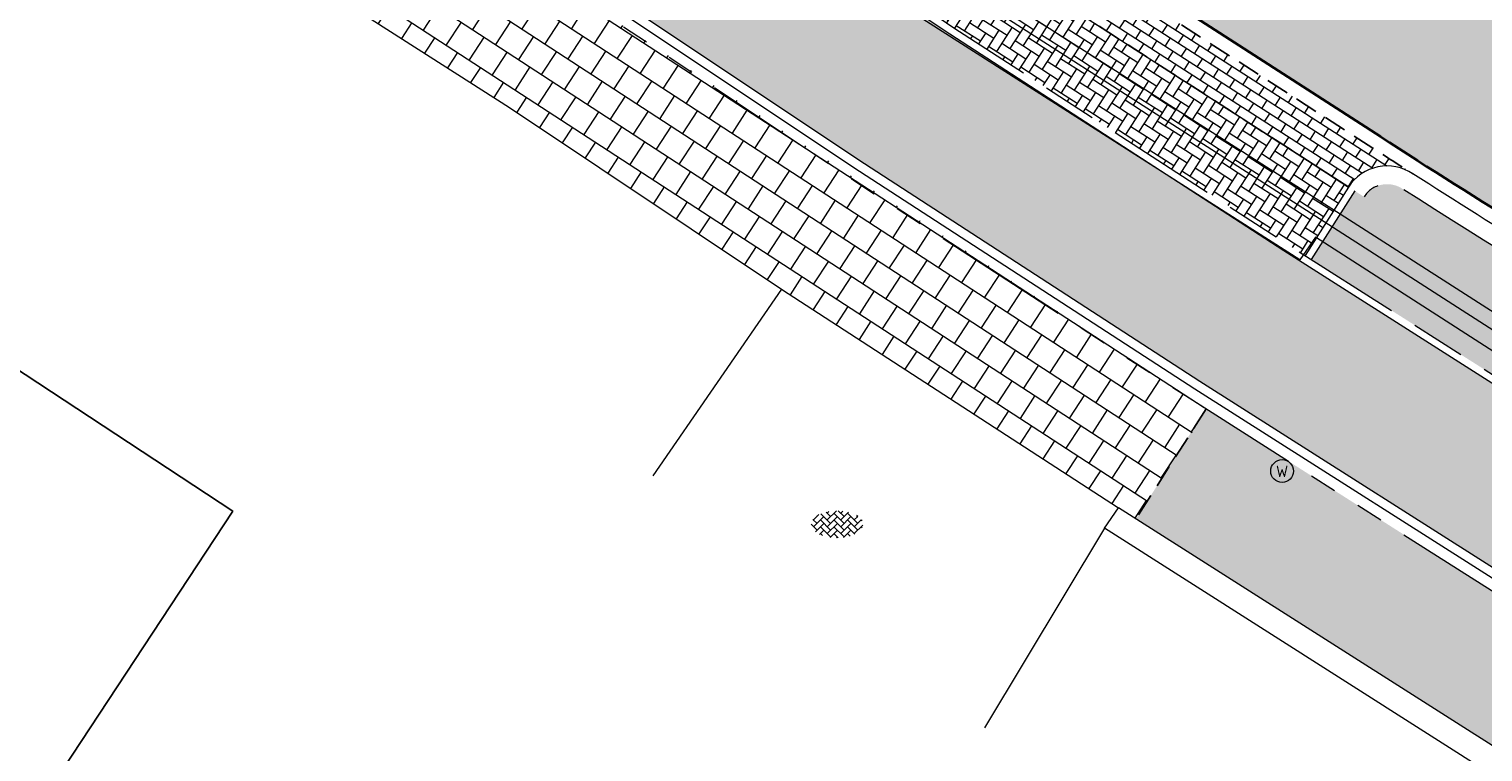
# Model space of a CAD drawing. Header units: metres. Extents: x 187916 to 189411, y 333285 to 334910.
# Tile 105 of 256: x 188194 to 188210, y 334537 to 334545. Entities that reach past the tile are written whole.
import ezdxf
from ezdxf.enums import TextEntityAlignment as Align

# ---------------------------------------------------------------- set-up
doc = ezdxf.new("R2010")
doc.units = ezdxf.units.M
for name, pattern in [('DASHED2', [0.375, 0.25, -0.125]), ('VH-OPSLUITBAND_100X200', [16, 8, -2, 4, -2]), ('VH-TROTTOIRBAND_180-200', [20, 10, -2, 2, -2, 2, -2])]:
    doc.linetypes.add(name, pattern=pattern)
for name, color, linetype, lineweight in [('B-ME-IE-MEUBILAIR_WEGMEUBILAIR-S', 253, 'Continuous', 18), ('B-ME-IE-TERREINAFSCHEIDING_KUNSTMATIG_MUUR-G', 253, 'IE-TERREINAFSCHEIDING-KUNSTMATIG-DICHT', 18), ('B-ME-VH-KANTOPSLUITING_ACHTERKANTBAND-G', 253, 'Continuous', 18), ('B-ME-VH-VERHARDING_ASFALT-G', 253, 'Continuous', 18), ('B-ME-VH-VERHARDING_BETONSTRAATSTEEN-G', 253, 'Continuous', 18), ('B-ME-VH-VERHARDING_BETONSTRAATSTEEN-S', 253, 'Continuous', 25), ('B-ME-VH-VERHARDING_TEGEL-G', 253, 'Continuous', 18), ('B-WE-OG-BEBOUWING-GV', 253, 'Continuous', 15), ('B-WE-OG-TERREIN_ERF-GV', 253, 'Continuous', 15), ('N-WE-GR-HAAG-HG01-A', 96, 'Continuous', 35), ('N-WE-VH-GOOT_TEGEL-G', 170, 'Continuous', 35), ('N-WE-VH-KANTOPSLUITING_OPSLUITBAND_80X200-G', 30, 'VH-OPSLUITBAND_100X200', 15), ('N-WE-VH-KANTOPSLUITING_RIJWIELPADBAND_4-12 200-G', 94, 'VH-TROTTOIRBAND_180-200', 15), ('N-WE-VH-KANTOPSLUITING_TROTTOIRBAND_180 200-G', 251, 'VH-TROTTOIRBAND_180-200', 15), ('N-WE-VH-KANTOPSLUITING_VOORKANTBAND-G', 7, 'Continuous', 15), ('N-WE-VH-KANTVERHARDING_STREKLAAG_BSS-G', 60, 'Continuous', 18), ('N-WE-VH-VERHARDING_ASFALT_RIJWEG-A', 251, 'Continuous', 18), ('N-WE-VH-VERHARDING_BETONSTRAATSTEEN-GRIJS-A', 250, 'Continuous', 18), ('N-WE-VH-VERHARDING_BETONSTRAATSTEEN-ROOD-A', 11, 'Continuous', 18), ('N-WE-VH-VERHARDING_TEGEL-A', 254, 'Continuous', 5), ('N-WE-VH-VERHARDING_TEGEL_300x300x60-A', 251, 'Continuous', 5)]:
    doc.layers.add(name, color=color, linetype=linetype, lineweight=lineweight)
doc.layers.add('N-WE-VH-MATERIAALSCHEIDING-G', color=7, linetype='DASHED2')
doc.styles.add('NLCS-ISO', font='NLCS-ISO.ttf')
doc.linetypes.add('IE-TERREINAFSCHEIDING-KUNSTMATIG-DICHT', pattern='A,8,-1,[82,NLCS.SHX,S=0.75,R=90,X=0,Y=0],-1', length=10)

# ---------------------------------------------------------------- blocks, each defined once
blk = doc.blocks.new('SIE-WEG_STRAATPOT_WATER-SO')
blk.add_circle((0, 2.91038304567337e-14), 0.4)
at = {"style": 'NLCS-ISO'}
blk.add_text('W', height=0.4, dxfattribs=at).set_placement((-0.2128690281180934, -0.2108641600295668))
blk = doc.blocks.new('SVH-BSS_KEIFORMAAT_KEPER-SO')
at = {"ltscale": 0.1}
for p, q in [((-5.336050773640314, 0.881278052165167), (-4.454772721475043, -7.582823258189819e-14)), ((-5.197234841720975, 0.7424621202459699), (-4.025666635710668, 1.914030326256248)), ((-5.197234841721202, -0.7424621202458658), (-2.969848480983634, 1.48492424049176)), ((-4.812064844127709, -1.842216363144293), (-2.969848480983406, 3.785860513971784e-14)), ((-4.564991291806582, 1.595142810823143), (-4.454772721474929, 1.484924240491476)), ((-3.712310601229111, 0.7424621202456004), (-1.484924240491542, -1.484924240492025)), ((-3.597206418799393, 2.112282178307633), (-1.484924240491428, -2.747801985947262e-13)), ((-2.477046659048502, 2.477046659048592), (-1.484924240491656, 1.484924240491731)), ((-2.227386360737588, 0.7424621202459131), (-0.2128896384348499, 2.756958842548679)), ((-2.227386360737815, 2.227386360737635), (-1.846044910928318, 2.608727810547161)), ((-2.227386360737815, -0.7424621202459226), (-2.463584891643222e-13, 1.484924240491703)), ((-2.227386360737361, -2.227386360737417), (2.083888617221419e-13, 2.083888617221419e-13)), ((-0.7424621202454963, 2.227386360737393), (1.484924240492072, -2.321476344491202e-13)), ((-0.7424621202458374, 0.7424621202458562), (1.484924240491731, -1.48492424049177)), ((0.2160084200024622, 2.753840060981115), (1.484924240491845, 1.484924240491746)), ((0.742462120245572, 2.227386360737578), (1.196639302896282, 2.681563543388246)), ((0.7424621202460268, 0.7424621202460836), (2.445993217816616, 2.445993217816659)), ((0.7424621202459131, -0.7424621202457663), (2.969848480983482, 1.48492424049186)), ((0.7424621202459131, -2.227386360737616), (2.969848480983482, 9.43689570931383e-15)), ((2.227386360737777, 2.22738636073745), (4.454772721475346, -1.753042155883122e-13)), ((2.227386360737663, 0.7424621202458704), (4.454772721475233, -1.484924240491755)), ((3.7123106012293, 0.7424621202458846), (4.50164561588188, 1.531797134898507)), ((3.7123106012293, -0.7424621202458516), (5.246882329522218, 0.7921096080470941)), ((4.221158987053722, 1.718537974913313), (4.45477272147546, 1.484924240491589)), ((5.197234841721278, 0.7424621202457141), (5.392160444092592, 0.5475365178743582)), ((-5.734817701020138, -0.2048792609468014), (-4.454772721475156, -1.484924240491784)), ((-3.894231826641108, -2.40930758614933), (-2.969848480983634, -1.484924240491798)), ((-3.712310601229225, -0.742462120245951), (-1.484924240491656, -2.969848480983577)), ((-3.712310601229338, -2.227386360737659), (-3.270758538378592, -2.668938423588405)), ((-1.594092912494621, -3.079017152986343), (9.470202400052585e-14, -1.484924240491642)), ((-0.74246212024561, -0.74246212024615), (1.484924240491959, -2.969848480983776)), ((-0.7424621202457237, -2.227386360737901), (0.2141389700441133, -3.18398745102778)), ((-0.2171522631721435, -3.18700074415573), (9.470202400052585e-14, -2.969848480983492)), ((1.364972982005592, -3.089799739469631), (2.969848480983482, -1.484924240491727)), ((2.227386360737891, -0.7424621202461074), (3.843627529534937, -2.358703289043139)), ((2.22738636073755, -2.227386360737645), (2.78091825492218, -2.780918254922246)), ((3.712310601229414, -2.227386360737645), (5.574234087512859, -0.3654628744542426)), ((5.197234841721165, -0.7424621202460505), (5.40549668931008, -0.950723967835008))]:
    blk.add_line(p, q, dxfattribs=at)
at = {"style": 'NLCS-ISO'}
blk.add_attdef('FORMAAT', text='', height=1.8, dxfattribs=at).set_placement((-5.834817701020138, -0.2150483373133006), align=Align.MIDDLE_RIGHT)
blk.add_attdef('KLEUR', text='', height=1.8, dxfattribs=at).set_placement((5.824648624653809, -0.2150483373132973), align=Align.MIDDLE_LEFT)
at = {"style": 'NLCS-ISO', "flags": 1}
blk.add_attdef('FUNCTIE', text='', height=1.8, dxfattribs=at).set_placement((0.1159930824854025, -3.584775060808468), align=Align.MIDDLE_CENTER)
blk = doc.blocks.new('DTM')
at = {"layer": 'B-ME-IE-TERREINAFSCHEIDING_KUNSTMATIG_MUUR-G', "ltscale": 0.2, "flags": 128}
for points in [[(188205.8640000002, 334539.5860000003), (188206.0150000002, 334539.809)], [(188213.852, 334534.8220000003), (188206.0150000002, 334539.809)], [(188213.7100000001, 334534.5860000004), (188205.8640000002, 334539.5860000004)]]:
    blk.add_lwpolyline(points, dxfattribs=at)
at = {"layer": 'B-ME-VH-KANTOPSLUITING_ACHTERKANTBAND-G', "ltscale": 0.2, "flags": 128}
blk.add_lwpolyline([(188232.8339999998, 334526.9380000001), (188225.3100000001, 334531.8059999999), (188217.6600000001, 334536.6699999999), (188208.173, 334542.773), (188208.003, 334542.5249999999), (188202.662, 334545.943), (188197.2689999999, 334549.4359999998), (188197.4339999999, 334549.693), (188189.3969999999, 334554.8160000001), (188180.1460000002, 334560.747), (188179.9739999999, 334560.4890000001), (188174.287, 334564.1370000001)], dxfattribs=at)
at = {"layer": 'B-ME-VH-VERHARDING_ASFALT-G', "ltscale": 0.2, "flags": 128}
blk.add_lwpolyline([(188272.9249999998, 334491.4739999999), (188273.662, 334493.7560000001), (188273.6749999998, 334496.2310000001), (188273.165, 334498.585), (188272.196, 334500.719), (188270.7609999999, 334502.577), (188268.9130000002, 334504.1060000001), (188267.9359999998, 334504.7570000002), (188266.662, 334505.568), (188258.4249999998, 334510.895), (188249.1529999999, 334516.841), (188246.6850000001, 334518.4350000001), (188244.1570000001, 334520.0490000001), (188236.159, 334525.2400000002), (188233.0249999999, 334527.2250000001), (188225.446, 334532.0779999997), (188217.8650000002, 334536.983), (188208.3530000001, 334543.085), (188203.0589999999, 334546.4670000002), (188197.6239999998, 334549.9819999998), (188189.6060000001, 334555.1039999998), (188180.355, 334561.0320000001), (188174.6570000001, 334564.6979999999)], dxfattribs=at)
at = {"layer": 'B-ME-VH-VERHARDING_BETONSTRAATSTEEN-G', "ltscale": 0.2, "flags": 128}
for points in [[(188272.7930000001, 334491.5449999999), (188273.5350000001, 334493.7850000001), (188273.5439999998, 334496.1940000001), (188273.0499999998, 334498.497), (188272.0690000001, 334500.6669999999), (188270.6499999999, 334502.4819999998), (188268.838, 334503.9739999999), (188267.8459999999, 334504.6359999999), (188266.5789999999, 334505.4640000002), (188258.3190000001, 334510.7590000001), (188249.0520000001, 334516.733), (188246.611, 334518.298), (188244.071, 334519.9210000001), (188236.088, 334525.105), (188232.9419999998, 334527.0949999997), (188225.375, 334531.9300000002), (188217.7629999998, 334536.8369999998), (188208.2689999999, 334542.9419999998), (188202.9709999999, 334546.3429999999), (188197.5269999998, 334549.852), (188189.5070000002, 334554.9709999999), (188180.2629999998, 334560.9079999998), (188174.571, 334564.5619999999)], [(188202.327, 334542.2039999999), (188200.915, 334540.1570000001)], [(188205.8639999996, 334539.5860000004), (188204.5499999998, 334537.3990000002)]]:
    blk.add_lwpolyline(points, dxfattribs=at)
at = {"layer": 'B-ME-VH-VERHARDING_TEGEL-G', "ltscale": 0.2, "flags": 128}
blk.add_lwpolyline([(188181.4870000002, 334555.6140000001), (188181.5750000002, 334555.5580000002), (188185.2149999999, 334553.236), (188187.0520000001, 334552.0010000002), (188187.4509999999, 334551.8130000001), (188192.385, 334548.643), (188193.0499999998, 334548.2209999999), (188199.3459999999, 334544.196), (188202.327, 334542.2039999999), (188206.015, 334539.809)], dxfattribs=at)
at = {"layer": 'B-WE-OG-BEBOUWING-GV', "ltscale": 0.2, "flags": 128}
blk.add_lwpolyline([(188177.452, 334525.425), (188187.015, 334518.347), (188192.568, 334527.265), (188189.464, 334529.176), (188190.754, 334531.324), (188196.315, 334539.771), (188189.203, 334544.453), (188180.996, 334531.988), (188176.887, 334525.843)], close=True, dxfattribs=at)
at = {"layer": 'B-WE-OG-TERREIN_ERF-GV', "ltscale": 0.2, "flags": 128}
blk.add_lwpolyline([(188189.203, 334544.453), (188196.315, 334539.771), (188190.754, 334531.324)], dxfattribs=at)
at = {"layer": 'B-ME-IE-MEUBILAIR_WEGMEUBILAIR-S', "xscale": 0.3125, "yscale": 0.3125, "zscale": 0.3125}
blk.add_blockref('SIE-WEG_STRAATPOT_WATER-SO', (188207.808, 334540.211), dxfattribs=at)
at = {"layer": 'B-ME-VH-VERHARDING_BETONSTRAATSTEEN-S', "xscale": 0.05, "yscale": 0.05, "zscale": 0.05}
blk.add_blockref('SVH-BSS_KEIFORMAAT_KEPER-SO', (188202.937, 334539.638), dxfattribs=at)
blk = doc.blocks.new('ontwerp Wilhelmina- & Engelenkampstraat')
at = {"layer": 'N-WE-GR-HAAG-HG01-A', "transparency": 33554610}
h = blk.add_hatch(color=256, dxfattribs=at)
h.dxf.hatch_style = 1
h.paths.add_polyline_path([(188211.9823468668, 334541.5401479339, -0.008116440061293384), (188209.1124476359, 334543.3127596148, 0.4058440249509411), (188208.7056070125, 334543.2162056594), (188208.6043665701, 334543.2806290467), (188208.1270741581, 334542.5305707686), (188215.6977728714, 334537.7130290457), (188224.42137063, 334532.125037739), (188225.2812512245, 334531.5647220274), (188232.4726521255, 334526.9872184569), (188233.3912356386, 334528.4303418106), (188233.2900036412, 334528.4947784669, 0.4113009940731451), (188233.2005265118, 334528.9073340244, -0.002186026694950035)])
at = {"layer": 'N-WE-VH-VERHARDING_ASFALT_RIJWEG-A', "transparency": 33554610}
h = blk.add_hatch(color=256, dxfattribs=at)
h.dxf.hatch_style = 1
edge = h.paths.add_edge_path()
edge.add_line((188163.8208333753, 334580.6406240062), (188159.2952212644, 334575.7984076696))
edge.add_line((188159.2952212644, 334575.7984076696), (188174.5957356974, 334565.9704214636))
edge.add_line((188174.5957356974, 334565.9704214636), (188208.8839609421, 334543.8760752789))
edge.add_arc((188265.1432202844, 334630.8183515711), 103.5570551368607, 237.0935993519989, 239.2286548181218)
edge.add_arc((189667.3076695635, 336961.7811804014), 2823.749582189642, 238.9808935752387, 239.4819934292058)
edge.add_line((188233.3818636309, 334529.2067239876), (188237.2558465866, 334526.9002472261))
edge.add_arc((188172.8948845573, 334415.8189779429), 128.3798341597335, 56.614742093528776, 59.911814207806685, ccw=False)
edge.add_arc((188228.9109722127, 334498.8883011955), 28.21409776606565, 55.4845922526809, 58.773180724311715, ccw=False)
edge.add_line((188244.8978654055, 334522.1359797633), (188270.2099100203, 334505.7794106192))
edge.add_arc((188264.7010883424, 334497.2544241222), 10.15000054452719, 13.737900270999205, 57.129572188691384, ccw=False)
edge.add_line((188274.5607201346, 334499.6648539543), (188285.3916733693, 334492.8307818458))
edge.add_arc((188287.0274187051, 334482.813442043), 10.15001278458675, 56.479027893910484, 99.27405743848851, ccw=False)
edge.add_line((188292.6326838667, 334491.2753426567), (188328.2332900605, 334467.6895627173))
edge.add_arc((188166.0016867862, 334216.8707131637), 298.7125514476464, 47.8039201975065, 57.10489379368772, ccw=False)
edge.add_arc((188346.5713980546, 334415.6696875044), 30.15000000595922, 31.86626050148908, 48.27499196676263, ccw=False)
edge.add_arc((188363.5941228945, 334425.9773084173), 10.25375049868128, 32.663466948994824, 33.16756871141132, ccw=False)
edge.add_arc((188363.7680247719, 334425.9005759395), 10.15000001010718, 9.405490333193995, 33.55795590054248, ccw=False)
edge.add_arc((188373.1107148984, 334427.4481680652), 0.680000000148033, -65.24652159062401, 9.405490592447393, ccw=False)
edge.add_line((188373.39544101, 334426.8306479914), (188373.3535042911, 334426.8064665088))
edge.add_line((188373.3535042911, 334426.8064665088), (188373.0122377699, 334426.6096859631))
edge.add_arc((188366.2889411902, 334422.7187079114), 7.76803881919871, 0.9923180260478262, 30.05928364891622, ccw=False)
edge.add_line((188374.0558150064, 334422.853237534), (188385.6760825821, 334436.9428109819))
edge.add_arc((188384.9421657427, 334443.9042308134), 6.99999999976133, 238.676415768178, 276.0182515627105, ccw=False)
edge.add_line((188381.3030702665, 334437.9245164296), (188374.3090535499, 334441.7971089))
edge.add_line((188374.3090535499, 334441.7971089), (188374.1759859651, 334441.5785117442))
edge.add_arc((188373.7240602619, 334441.8357337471), 0.5199999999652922, 236.9865645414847, 330.35281892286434, ccw=False)
edge.add_arc((188428.1308333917, 334525.1050683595), 99.98797832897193, 235.55122826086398, 236.8408409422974, ccw=False)
edge.add_arc((188411.6700745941, 334501.8726051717), 71.51970141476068, 233.64609065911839, 235.89746209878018, ccw=False)
edge.add_arc((188411.670100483, 334501.8726410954), 71.51974569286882, 233.2495609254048, 233.64609101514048, ccw=False)
edge.add_arc((188457.7549952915, 334568.1260296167), 152.2034652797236, 230.5042180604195, 234.2720138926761, ccw=False)
edge.add_arc((188166.9569656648, 334218.1136175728), 302.8501405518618, 50.16648870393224, 50.26164584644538)
edge.add_arc((188166.9570554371, 334218.113725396), 302.8500002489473, 50.26164586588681, 51.22502147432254)
edge.add_arc((188166.9539407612, 334218.1098417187), 302.854978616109, 51.22502222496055, 51.3192961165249)
edge.add_arc((188167.7827901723, 334219.1716967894), 301.508037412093, 51.31614081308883, 52.74067650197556)
edge.add_arc((188166.9798580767, 334218.1437757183), 302.8122778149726, 52.73751119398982, 52.83170123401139)
edge.add_arc((188166.9570555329, 334218.113725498), 302.8500001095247, 52.83169831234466, 54.43051335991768)
edge.add_arc((188166.9767697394, 334218.1413522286), 302.8160606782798, 54.43050684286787, 54.52539666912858)
edge.add_arc((188160.6555547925, 334209.0669401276), 313.8745045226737, 54.54701659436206, 57.10245107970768)
edge.add_line((188331.1328921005, 334472.609502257), (188320.0936543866, 334479.922007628))
edge.add_arc((188323.4852573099, 334485.0441346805), 6.143220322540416, 221.5045135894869, 236.48957065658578, ccw=False)
edge.add_arc((188319.5511004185, 334481.5629375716), 0.8899999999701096, 137.6692106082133, 221.5046791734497, ccw=False)
edge.add_line((188318.8931507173, 334482.1622723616), (188319.2594146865, 334482.6371719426))
edge.add_line((188319.2594146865, 334482.6371719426), (188319.2912123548, 334482.6784009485))
edge.add_arc((188340.6890844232, 334510.7641414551), 35.30832407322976, 218.5773896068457, 232.6970680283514, ccw=False)
edge.add_arc((188279.0883320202, 334513.8429033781), 42.25714136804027, 321.20296164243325, 323.56659149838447, ccw=False)
edge.add_arc((188310.4726214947, 334488.8679822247), 2.15802668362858, 242.7824537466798, 315.8976350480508, ccw=False)
edge.add_line((188309.4856042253, 334486.9489001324), (188295.3438852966, 334496.3165348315))
edge.add_line((188295.3438852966, 334496.3165348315), (188286.6449701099, 334501.9456440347))
edge.add_line((188286.6449701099, 334501.9456440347), (188245.2759046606, 334528.678213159))
edge.add_arc((188189.2378963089, 334441.9585258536), 103.2500002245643, 57.12957376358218, 59.23144345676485)
edge.add_line((188242.0576432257, 334530.6751358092), (188236.73552821, 334533.8437957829))
edge.add_arc((182886.7756591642, 325560.3118348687), 10447.31288197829, 59.19688513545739, 59.33512800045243)
edge.add_line((188215.0687000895, 334546.7260098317), (188212.1448451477, 334548.5376449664))
edge.add_line((188212.1448451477, 334548.5376449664), (188202.8877957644, 334554.5207101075))
edge.add_line((188202.8877957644, 334554.5207101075), (188173.134058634, 334573.6931625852))
edge.add_line((188173.134058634, 334573.6931625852), (188171.667712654, 334574.6976989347))
edge.add_arc((188421.3357456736, 334919.3221964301), 425.5586575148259, 233.19857496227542, 234.07802403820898, ccw=False)
edge.add_line((188166.4075921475, 334578.5703695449), (188163.8279358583, 334580.6347157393))
edge.add_line((188163.8279358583, 334580.6347157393), (188163.8208333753, 334580.6406240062))
at = {"layer": 'N-WE-VH-VERHARDING_BETONSTRAATSTEEN-GRIJS-A', "transparency": 33554610}
h = blk.add_hatch(dxfattribs=at)
h.set_pattern_fill('AVH-BSS_KEIFORMAAT_HALFST', color=256, angle=237.2, pattern_type=2)
h.set_pattern_definition([(237.2, (188198.0275597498, 334550.098369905), (0.03138013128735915, -0.1451388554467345), [0.105, -0.105]), (327.2, (188198.0275597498, 334550.098369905), (0.0568793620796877, 0.08825949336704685), [])])
edge = h.paths.add_edge_path()
edge.add_arc((188197.6087762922, 334550.3682285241), 0.4999944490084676, -32.59083282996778, 57.20406619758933, ccw=False)
edge.add_line((188198.0300409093, 334550.0989135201), (188208.5368729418, 334543.3235779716))
edge.add_arc((188208.9587081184, 334543.0551471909), 0.5000000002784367, 55.98155933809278, 147.5297538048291, ccw=False)
edge.add_line((188209.2384379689, 334543.4695759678), (188197.8795975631, 334550.7885263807))
h = blk.add_hatch(dxfattribs=at)
h.set_pattern_fill('AVH-BSS_KEIFORMAAT_ELLEBOOG', color=256, angle=327.1799999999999, pattern_type=2)
h.set_pattern_definition([(327.1799999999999, (188203.2834569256, 334546.7112457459), (0.1451498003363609, 0.03132946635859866), [0.315, -0.105]), (237.18, (188203.3972772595, 334546.8877250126), (0.1451498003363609, 0.03132946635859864), [0.3149999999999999, -0.105])])
h.paths.add_polyline_path([(188198.0300409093, 334550.0989135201), (188197.5804828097, 334549.39570413), (188201.222802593, 334547.0671880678), (188204.213988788, 334545.068381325), (188207.8698089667, 334542.6942790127), (188208.0595805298, 334542.5735196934), (188208.5368729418, 334543.3235779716)])
at = {"layer": 'N-WE-VH-VERHARDING_BETONSTRAATSTEEN-ROOD-A', "transparency": 33554610}
h = blk.add_hatch(color=11, dxfattribs=at)
h.dxf.hatch_style = 1
edge = h.paths.add_edge_path()
edge.add_arc((188270.332567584, 334495.2359531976), 4.01840035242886, 341.6529269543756, 416.7021785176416)
edge.add_arc((188270.3325658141, 334495.2359543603), 4.018400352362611, -18.34911897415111, 56.702148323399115, ccw=False)
edge.add_arc((188264.7010888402, 334497.2544243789), 9.999999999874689, 340.8314171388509, 340.8322362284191)
edge = h.paths.add_edge_path()
edge.add_arc((188148.770241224, 334564.1394932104), 12.09999999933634, 57.63015956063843, 89.30733865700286)
edge.add_line((188148.9165172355, 334576.2386090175), (188148.9370684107, 334577.938484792))
edge.add_arc((188148.7702412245, 334564.1394932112), 13.79999999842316, 57.630159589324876, 89.30733865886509, ccw=False)
edge.add_line((188156.1585166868, 334575.7951092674), (188165.274457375, 334570.0166861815))
edge.add_line((188165.274457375, 334570.0166861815), (188169.8198914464, 334567.1086563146))
edge.add_line((188169.8198914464, 334567.1086563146), (188171.511029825, 334565.9779010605))
edge.add_line((188171.511029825, 334565.9779010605), (188172.8852863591, 334565.1012805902))
edge.add_line((188172.8852863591, 334565.1012805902), (188189.066450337, 334554.7569305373))
edge.add_line((188189.066450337, 334554.7569305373), (188194.1878845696, 334551.4665076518))
edge.add_line((188194.1878845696, 334551.4665076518), (188201.1790287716, 334547.0002215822))
edge.add_line((188201.1790287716, 334547.0002215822), (188204.1699773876, 334545.0015735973))
edge.add_line((188204.1699773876, 334545.0015735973), (188207.8265481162, 334542.6269838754))
edge.add_line((188207.8265481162, 334542.6269838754), (188215.6547227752, 334537.6455997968))
edge.add_line((188215.6547227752, 334537.6455997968), (188224.3779567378, 334532.0578415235))
edge.add_line((188224.3779567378, 334532.0578415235), (188225.2379334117, 334531.4974632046))
edge.add_line((188225.2379334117, 334531.4974632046), (188233.1427692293, 334526.4658407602))
edge.add_line((188233.1427692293, 334526.4658407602), (188239.8496435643, 334522.1101237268))
edge.add_line((188239.8496435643, 334522.1101237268), (188248.511649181, 334516.4087920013))
edge.add_line((188248.511649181, 334516.4087920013), (188250.7467074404, 334514.9210303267))
edge.add_line((188250.7467074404, 334514.9210303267), (188255.6112174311, 334511.7728785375))
edge.add_line((188255.6112174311, 334511.7728785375), (188256.3588268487, 334511.2878343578))
edge.add_line((188256.3588268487, 334511.2878343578), (188261.1983553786, 334508.1523159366))
edge.add_line((188261.1983553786, 334508.1523159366), (188268.3147183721, 334503.5103458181))
edge.add_line((188268.3147183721, 334503.5103458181), (188273.2914312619, 334500.2531944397))
edge.add_arc((188273.5652412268, 334500.6715580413), 0.4999999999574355, 236.7961170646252, 381.0816675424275)
edge.add_arc((188264.7010888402, 334497.2544243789), 9.999999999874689, -13.01039675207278, 21.081667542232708, ccw=False)
edge.add_arc((188270.3325660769, 334495.2359545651), 4.118400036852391, 356.7594048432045, 416.7032974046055)
edge.add_line((188272.5934635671, 334498.6782737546), (188272.3604773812, 334498.8307581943))
edge.add_line((188272.3604773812, 334498.8307581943), (188271.5237501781, 334499.378378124))
edge.add_line((188271.5237501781, 334499.378378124), (188267.3942402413, 334502.0810534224))
edge.add_line((188267.3942402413, 334502.0810534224), (188264.1115089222, 334504.2222952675))
edge.add_line((188264.1115089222, 334504.2222952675), (188260.7611897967, 334506.4076229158))
edge.add_line((188260.7611897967, 334506.4076229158), (188260.2332122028, 334506.7520092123))
edge.add_line((188260.2332122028, 334506.7520092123), (188255.4335565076, 334509.8616945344))
edge.add_line((188255.4335565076, 334509.8616945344), (188254.6867637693, 334510.3462088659))
edge.add_line((188254.6867637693, 334510.3462088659), (188249.8141395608, 334513.4996119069))
edge.add_line((188249.8141395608, 334513.4996119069), (188249.0920431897, 334513.979857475))
edge.add_line((188249.0920431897, 334513.979857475), (188247.6052413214, 334514.969945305))
edge.add_line((188247.6052413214, 334514.969945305), (188238.7286873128, 334520.811070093))
edge.add_line((188238.7286873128, 334520.811070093), (188232.2233639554, 334525.0358917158))
edge.add_line((188232.2233639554, 334525.0358917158), (188224.3174298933, 334530.0682132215))
edge.add_line((188224.3174298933, 334530.0682132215), (188223.4554115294, 334530.6299219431))
edge.add_line((188223.4554115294, 334530.6299219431), (188214.7399082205, 334536.2127282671))
edge.add_line((188214.7399082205, 334536.2127282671), (188206.9072550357, 334541.1969622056))
edge.add_line((188206.9072550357, 334541.1969622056), (188203.2347351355, 334543.5819093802))
edge.add_line((188203.2347351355, 334543.5819093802), (188200.2488350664, 334545.5771837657))
edge.add_line((188200.2488350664, 334545.5771837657), (188193.9364147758, 334549.6126811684))
edge.add_line((188193.9364147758, 334549.6126811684), (188193.2729879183, 334550.0336828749))
edge.add_line((188193.2729879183, 334550.0336828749), (188188.2574143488, 334553.2560923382))
edge.add_line((188188.2574143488, 334553.2560923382), (188171.9529504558, 334563.6795877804))
edge.add_line((188171.9529504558, 334563.6795877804), (188170.5813430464, 334564.5545184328))
edge.add_line((188170.5813430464, 334564.5545184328), (188168.8892599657, 334565.6859053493))
edge.add_line((188168.8892599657, 334565.6859053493), (188164.361299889, 334568.5827558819))
edge.add_line((188164.361299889, 334568.5827558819), (188155.2483668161, 334574.3592725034))
at = {"layer": 'N-WE-VH-VERHARDING_TEGEL-A', "transparency": 33554610}
h = blk.add_hatch(color=256, dxfattribs=at)
h.dxf.hatch_style = 1
h.paths.add_polyline_path([(188214.6215204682, 334536.0272978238), (188206.9751343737, 334540.8930024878), (188206.2074223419, 334539.686553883), (188213.852, 334534.8220000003), (188214.7389999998, 334534.2339999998), (188222.5600000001, 334529.2440000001), (188223.424, 334528.681), (188230.6983256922, 334524.05071276), (188231.4661958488, 334525.257060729), (188224.1983059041, 334529.8832514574), (188223.3360233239, 334530.4451323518)])
at = {"layer": 'N-WE-VH-VERHARDING_TEGEL_300x300x60-A', "transparency": 33554610}
h = blk.add_hatch(dxfattribs=at)
h.set_pattern_fill('AVH-TEGEL_300X300_HALFST', color=256, angle=236.93, pattern_type=2)
h.set_pattern_definition([(236.93, (188206.9751343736, 334540.8930024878), (-0.03799829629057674, -0.3332508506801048), [0.3, -0.3]), (326.93, (188206.9751343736, 334540.8930024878), (0.1636989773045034, 0.2514013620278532), [])])
h.paths.add_polyline_path([(188206.9858574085, 334540.8861789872), (188200.1284570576, 334545.3930259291), (188196.5032185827, 334547.7106219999), (188195.7329746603, 334546.5057882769), (188199.3459999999, 334544.196), (188202.327, 334542.2039999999), (188206.015, 334539.809), (188206.2074223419, 334539.686553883)])
at = {"layer": 'N-WE-VH-GOOT_TEGEL-G'}
blk.add_lwpolyline([(188095.1749857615, 334530.5396943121), (188101.6504048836, 334539.510067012), (188106.7442135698, 334546.500351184), (188107.0435106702, 334546.9221797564), (188110.7802754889, 334552.5427385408), (188120.2602677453, 334566.8018253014, -0.3976723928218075), (188159.2695942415, 334575.8148686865), (188174.5957357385, 334565.970421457), (188208.8839609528, 334543.8760752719, 0.009316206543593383), (188212.1620622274, 334541.8404860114, 0.002186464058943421), (188233.3818636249, 334529.2067239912), (188237.2558465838, 334526.9002472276, -0.01438719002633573), (188243.5379345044, 334523.0147862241, -0.01435012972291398), (188244.8978654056, 334522.1359797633), (188270.2099099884, 334505.7794105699, -0.1585987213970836), (188274.1717358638, 334500.9053619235, -0.2389408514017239), (188273.2451314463, 334491.7752058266), (188271.789554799, 334489.5054462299)], format="xyb", dxfattribs=at)
at = {"layer": 'N-WE-VH-KANTOPSLUITING_OPSLUITBAND_80X200-G', "ltscale": 0.15, "flags": 128}
blk.add_lwpolyline([(188145.0646577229, 334579.4318966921), (188144.9755144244, 334578.5018293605, 0.4498276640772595), (188145.4038840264, 334578.041883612, -0.009145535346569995), (188146.4602676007, 334578.0484346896), (188148.9380355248, 334578.0184789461, -0.1391047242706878), (188156.2013472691, 334575.8626780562), (188165.3174294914, 334570.0841652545), (188169.863685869, 334567.1756093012), (188171.554779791, 334566.0448837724), (188172.928309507, 334565.16872693), (188189.1096167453, 334554.8242853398), (188194.2309385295, 334551.5339347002), (188194.8926683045, 334551.1140099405), (188201.222802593, 334547.0671880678), (188204.213988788, 334545.068381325), (188207.8698089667, 334542.6942790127), (188215.6977728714, 334537.7130290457), (188224.42137063, 334532.125037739), (188225.2812512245, 334531.5647220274), (188233.1860353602, 334526.5331324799), (188239.8934220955, 334522.1770826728), (188248.5558120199, 334516.475497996), (188250.0786412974, 334515.4614188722), (188250.790592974, 334514.9879206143), (188255.654721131, 334511.8400159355), (188256.4023689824, 334511.3549468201), (188261.2419589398, 334508.2193886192), (188268.3584767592, 334503.5773175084), (188272.4985136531, 334500.8677525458)], format="xyb", dxfattribs=at)
blk.add_lwpolyline([(188208.6043665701, 334543.2806290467), (188208.127074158, 334542.5305707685)], dxfattribs=at)
at = {"layer": 'N-WE-VH-KANTOPSLUITING_RIJWIELPADBAND_4-12 200-G', "ltscale": 0.15, "flags": 128}
blk.add_lwpolyline([(188147.6588061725, 334576.0337984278), (188148.9138576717, 334576.0186250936, -0.1391047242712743), (188155.1305827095, 334574.1734583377), (188164.243126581, 334568.3971884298), (188168.768825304, 334565.5017846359), (188170.4610306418, 334564.370315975), (188171.8345435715, 334563.4941698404), (188188.1387054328, 334553.0708674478), (188193.1545895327, 334549.8482584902), (188193.8182261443, 334549.4271236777), (188200.1284570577, 334545.3930259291), (188203.1137037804, 334543.3981881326), (188206.7882877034, 334541.0119005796), (188214.6215204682, 334536.0272978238), (188223.3360233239, 334530.4451323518), (188224.1983059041, 334529.8832514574), (188232.1043820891, 334524.8508394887), (188238.6083066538, 334520.6269262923), (188247.4838037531, 334514.7864970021), (188248.9701040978, 334513.796743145), (188249.6934543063, 334513.3156636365), (188254.5671286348, 334510.1615809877), (188255.3138156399, 334509.6771352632), (188260.1109890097, 334506.5690581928), (188260.6414252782, 334506.2230688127)], format="xyb", dxfattribs=at)
at = {"layer": 'N-WE-VH-KANTOPSLUITING_TROTTOIRBAND_180 200-G', "ltscale": 0.15, "flags": 128}
blk.add_lwpolyline([(188233.2900036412, 334528.4947784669, 0.4373525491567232), (188233.1777124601, 334528.920782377, -0.002183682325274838), (188211.9823468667, 334541.5401479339, -0.008071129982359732), (188209.1283070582, 334543.3026066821, 0.4242428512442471), (188208.7056070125, 334543.2162056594, 0.4242428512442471)], format="xyb", dxfattribs=at)
at = {"layer": 'N-WE-VH-KANTOPSLUITING_VOORKANTBAND-G', "flags": 128}
for points in [[(188172.8852863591, 334565.1012805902), (188189.066450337, 334554.7569305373), (188194.1878845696, 334551.4665076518), (188194.8496906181, 334551.04653449), (188201.1790287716, 334547.0002215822), (188204.1699773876, 334545.0015735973), (188207.8265481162, 334542.6269838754), (188215.6547227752, 334537.6455997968), (188224.3779567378, 334532.0578415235), (188225.2379334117, 334531.4974632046), (188233.1427692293, 334526.4658407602), (188239.8496435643, 334522.1101237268), (188248.511649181, 334516.4087920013), (188250.0342998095, 334515.3948318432), (188250.7467074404, 334514.9210303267), (188255.6112174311, 334511.7728785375), (188256.3588268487, 334511.2878343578), (188261.1983553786, 334508.1523159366), (188268.3147183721, 334503.5103458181), (188272.4547040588, 334500.8008143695)], [(188171.8991291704, 334563.5953068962), (188188.2034557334, 334553.1718992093), (188193.2191704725, 334549.9493990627), (188193.8826926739, 334549.5283368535), (188200.1941177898, 334545.4934756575), (188203.1797208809, 334543.4983997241), (188206.8531789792, 334541.1128432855), (188214.6860956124, 334536.1284416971), (188223.4011441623, 334530.5459266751), (188224.2632826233, 334529.9841396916), (188232.1692812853, 334524.9517770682), (188238.6739688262, 334520.7273683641), (188247.5500424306, 334514.8865597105), (188249.0366163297, 334513.8966236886), (188249.7592826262, 334513.4159990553), (188254.6323841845, 334510.2622870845), (188255.3791288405, 334509.7778039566), (188260.1787083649, 334506.6681679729), (188260.7065571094, 334506.3238657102)], [(188208.5368729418, 334543.3235779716), (188208.0595805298, 334542.5735196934)]]:
    blk.add_lwpolyline(points, dxfattribs=at)
at = {"layer": 'N-WE-VH-KANTOPSLUITING_VOORKANTBAND-G'}
blk.add_lwpolyline([(188233.458723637, 334528.3873840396, 0.4343911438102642), (188233.2759550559, 334529.0950329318, -0.002183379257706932), (188212.0850414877, 334541.7117696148, -0.00806554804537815), (188209.2384379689, 334543.4695759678, 0.422150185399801), (188208.5368729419, 334543.3235779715)], format="xyb", dxfattribs=at)
at = {"layer": 'N-WE-VH-KANTVERHARDING_STREKLAAG_BSS-G', "flags": 128}
blk.add_lwpolyline([(188171.9529505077, 334563.6795877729), (188188.2574143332, 334553.2560923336), (188193.2729879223, 334550.0336828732), (188193.9364147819, 334549.6126811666), (188200.2488350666, 334545.5771837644), (188203.2347351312, 334543.5819093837), (188206.9072550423, 334541.1969622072), (188214.7399082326, 334536.2127282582), (188223.4554115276, 334530.6299219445), (188224.3174298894, 334530.0682132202), (188232.2233639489, 334525.0358917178)], dxfattribs=at)
at = {"layer": 'N-WE-VH-MATERIAALSCHEIDING-G', "flags": 128}
blk.add_lwpolyline([(188197.8795975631, 334550.7885263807), (188208.8025914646, 334543.7500632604, 0.001249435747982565), (188209.2384379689, 334543.4695759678, 0.001216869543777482)], format="xyb", dxfattribs=at)
for points in [[(188208.5368729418, 334543.3235779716), (188198.0300409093, 334550.0989135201)], [(188206.9751343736, 334540.8930024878), (188206.2074223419, 334539.686553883)]]:
    blk.add_lwpolyline(points, dxfattribs=at)

msp = doc.modelspace()

# ---------------------------------------------------------------- block references
msp.add_blockref('DTM', (0, 0))

# ---------------------------------------------------------------- next in the draw order: block references
msp.add_blockref('ontwerp Wilhelmina- & Engelenkampstraat', (0, 0))

doc.saveas('drawing.dxf')
